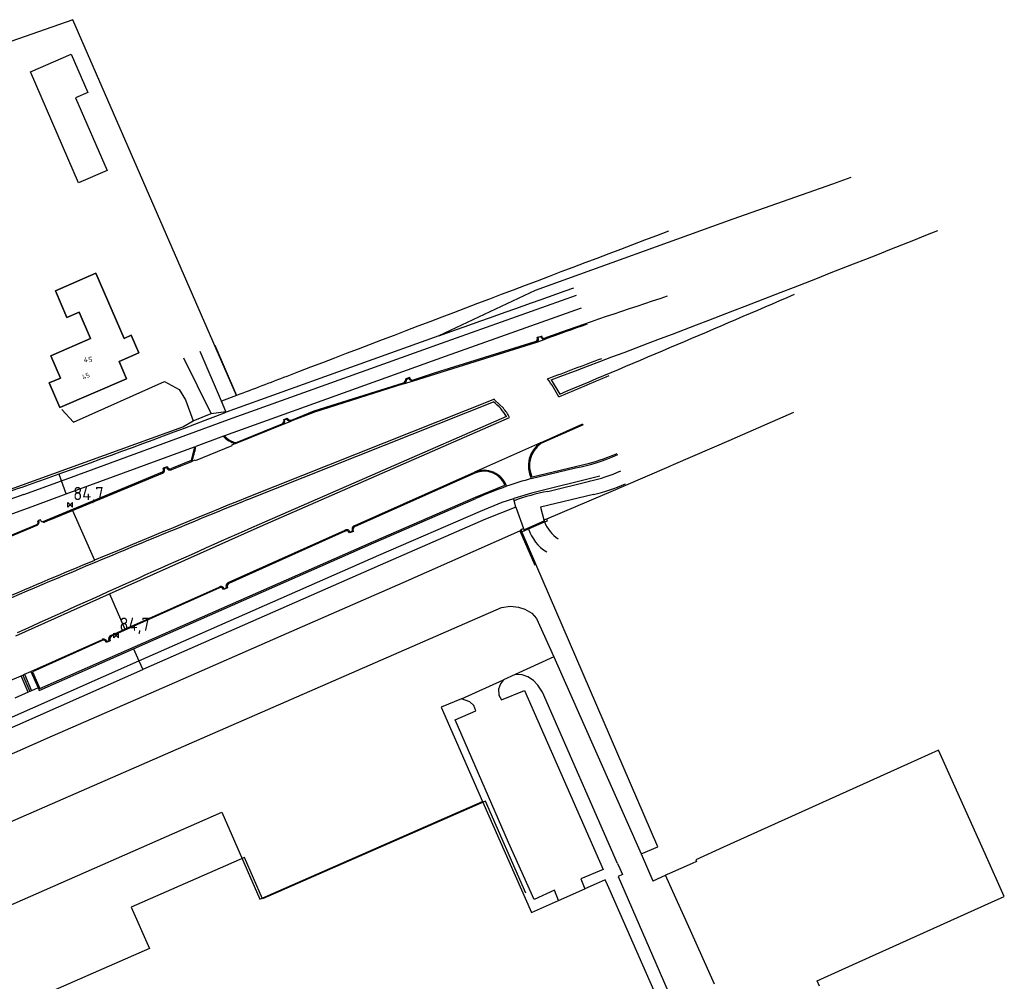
# Model space of a CAD drawing. Extents: x 145741 to 149421, y 457889 to 459999.
# Tile 84 of 84: x 149236 to 149421, y 459683 to 459864. Entities that reach past the tile are written whole.
import ezdxf
from ezdxf.enums import TextEntityAlignment as Align

# ---------------------------------------------------------------- set-up
doc = ezdxf.new("R2010")
doc.units = 0
doc.header["$LTSCALE"] = 4
doc.layers.get('0').update_dxf_attribs({"linetype": 'CONTINUOUS'})
doc.styles.add('ISO', font='ISO')
doc.styles.get("Standard").update_dxf_attribs({"font": 'ISO'})

# ---------------------------------------------------------------- blocks, each defined once
blk = doc.blocks.new('kilometerpaal')
at = {"color": 0}
for p, q in [((-0.44, 0.44), (0.44, -0.44)), ((-0.44, -0.44), (-0.44, 0.44)), ((0.44, 0.44), (-0.44, -0.44)), ((0.44, -0.44), (0.44, 0.44))]:
    blk.add_line(p, q, dxfattribs=at)
at = {"color": 0, "style": 'ISO'}
blk.add_attdef('KILOMETERPAAL', (0.59, 0.87), '', height=2.5, dxfattribs=at)

msp = doc.modelspace()

# ---------------------------------------------------------------- linework, layer by layer
at = {"linetype": 'Continuous'}
for p, q in [((149245.73, 459863.79), (149201.34, 459848.2)), ((149276.55, 459793.12), (149245.73, 459863.79)), ((149237.82, 459853.99), (149245.44, 459857.29)), ((149245.44, 459857.29), (149248.55, 459850.11)), ((149246.85, 459833.12), (149237.82, 459853.99)), ((149248.55, 459850.11), (149246.27, 459849.12)), ((149246.27, 459849.12), (149252.2, 459835.43)), ((149252.2, 459835.43), (149246.85, 459833.12)), ((149392.04, 459834.09), (149388.6, 459832.83)), ((149388.6, 459832.83), (149369.84, 459826.28)), ((149369.84, 459826.28), (149332.67, 459812.84)), ((149242.49, 459812.83), (149250.11, 459816.1)), ((149250.11, 459816.1), (149255.38, 459803.85)), ((149244.65, 459807.81), (149242.49, 459812.83)), ((149332.67, 459812.84), (149314.54, 459804.32)), ((149315.04, 459802.96), (149340.44, 459811.98)), ((149341.32, 459809.54), (149315.75, 459800.45)), ((149246.94, 459808.79), (149244.65, 459807.81)), ((149249.08, 459803.81), (149246.94, 459808.79)), ((149241.61, 459800.6), (149249.08, 459803.81)), ((149255.38, 459803.85), (149256.74, 459804.44)), ((149256.74, 459804.44), (149258.17, 459801.12)), ((149314.54, 459804.32), (149295.54, 459797.5)), ((149333, 459803.17), (149334.56, 459803.71)), ((149333.07, 459804.09), (149333.86, 459804.31)), ((149333.77, 459804.16), (149333.24, 459804.01)), ((149275.03, 459788.59), (149315.04, 459802.96)), ((149309.82, 459795.89), (149333, 459803.17)), ((149313.78, 459797.4), (149332.68, 459803.26)), ((149243.41, 459796.41), (149241.61, 459800.6)), ((149258.17, 459801.12), (149254.45, 459799.52)), ((149315.75, 459800.45), (149274.27, 459785.55)), ((149254.45, 459799.52), (149255.86, 459796.24)), ((149241.31, 459795.51), (149243.41, 459796.41)), ((149255.86, 459796.24), (149243.31, 459790.86)), ((149295.54, 459797.5), (149274.56, 459789.98)), ((149308.36, 459796.28), (149309.04, 459796.54)), ((149308.48, 459796.16), (149308.87, 459796.39)), ((149309.77, 459796.08), (149313.78, 459797.4)), ((149335.7, 459796.08), (149337.3, 459793.4)), ((149243.31, 459790.86), (149241.31, 459795.51)), ((149291.12, 459790.21), (149307.89, 459795.51)), ((149307.95, 459795.32), (149291.17, 459790.02)), ((149307.95, 459795.32), (149309.82, 459795.89)), ((149276.53, 459793.11), (149273.72, 459792.07)), ((149276.55, 459793.12), (149276.53, 459793.11)), ((149274.54, 459790.12), (149273.72, 459792.07)), ((149324.7, 459792.31), (149278.52, 459773.95)), ((149278.66, 459773.54), (149324.86, 459791.93)), ((149326.71, 459790.71), (149325.11, 459792.26)), ((149268.38, 459788.33), (149271.75, 459789.74)), ((149271.75, 459789.74), (149274.54, 459790.12)), ((149327.3, 459789.16), (149280.79, 459768.86)), ((149280.97, 459768.51), (149327.84, 459789)), ((149285.4, 459788.64), (149286.06, 459788.85)), ((149285.93, 459788.7), (149285.58, 459788.57)), ((149286.89, 459788.51), (149291.12, 459790.21)), ((149291.17, 459790.02), (149286.92, 459788.35)), ((149369.71, 459784.91), (149381.29, 459789.96)), ((149233.37, 459775.24), (149266.44, 459787.2)), ((149243.63, 459777.1), (149275.03, 459788.59)), ((149266.44, 459787.2), (149268.38, 459788.33)), ((149276.34, 459784.25), (149285.12, 459787.81)), ((149276.35, 459784.1), (149285.17, 459787.65)), ((149285.17, 459787.65), (149286.92, 459788.35)), ((149333.69, 459784.24), (149341.65, 459787.81)), ((149341.72, 459787.63), (149333.76, 459784.07)), ((149274.05, 459785.48), (149268.85, 459783.52)), ((149274.27, 459785.55), (149274.05, 459785.48)), ((149244.52, 459774.61), (149268.65, 459783.46)), ((149268.65, 459783.46), (149268.03, 459780.91)), ((149268.65, 459783.46), (149268.85, 459783.52)), ((149275.64, 459783.66), (149268.76, 459780.86)), ((149276.35, 459784.1), (149275.59, 459783.78)), ((149275.59, 459783.78), (149275.64, 459783.66)), ((149333.69, 459784.24), (149321.26, 459778.7)), ((149358.65, 459780.12), (149369.59, 459784.86)), ((149369.59, 459784.86), (149369.71, 459784.91)), ((149263.48, 459779.74), (149262.74, 459779.46)), ((149262.96, 459779.46), (149263.35, 459779.59)), ((149268.03, 459780.91), (149264.31, 459779.38)), ((149264.36, 459779.2), (149268.11, 459780.73)), ((149268.69, 459780.99), (149268.11, 459780.73)), ((149268.76, 459780.86), (149268.69, 459780.99)), ((149331.95, 459777.49), (149340.28, 459779.5)), ((149332.08, 459777.81), (149342.89, 459780.41)), ((149353.33, 459777.83), (149357.85, 459779.78)), ((149357.85, 459779.78), (149358.11, 459779.89)), ((149358.11, 459779.89), (149358.65, 459780.12)), ((149262.55, 459778.7), (149240.1, 459769.36)), ((149243.63, 459777.1), (149243.18, 459778.36)), ((149245.71, 459771.5), (149262.63, 459778.49)), ((149298.66, 459768.59), (149321.26, 459778.7)), ((149321.34, 459778.52), (149298.73, 459768.42)), ((149344.83, 459777.93), (149331.96, 459774.78)), ((149346.51, 459774.9), (149353.33, 459777.83)), ((149236.55, 459774.51), (149243.63, 459777.1)), ((149244.52, 459774.61), (149243.63, 459777.1)), ((149321.45, 459773.98), (149327, 459776.28)), ((149335.06, 459775.07), (149342.86, 459777.02)), ((149236.55, 459774.51), (149233.94, 459773.55)), ((149238.61, 459772.44), (149244.52, 459774.61)), ((149302.31, 459765.65), (149321.45, 459773.98)), ((149331.96, 459774.78), (149328.67, 459773.75)), ((149343.64, 459774.49), (149333.65, 459772.12)), ((149334.89, 459769.94), (149345.75, 459774.58)), ((149345.75, 459774.58), (149346.51, 459774.9)), ((149231.85, 459770.02), (149238.61, 459772.44)), ((149302.36, 459765.41), (149321.55, 459773.75)), ((149322.39, 459771.4), (149326.44, 459773.05)), ((149329.04, 459772.13), (149323.33, 459769.87)), ((149326.44, 459773.05), (149328.67, 459773.75)), ((149328.7, 459773.31), (149328.67, 459773.75)), ((149329.04, 459772.13), (149328.7, 459773.31)), ((149329.04, 459772.13), (149330.48, 459768.1)), ((149333.65, 459772.12), (149334.3, 459769.75)), ((149241.42, 459769.72), (149245.71, 459771.5)), ((149245.71, 459771.5), (149249.84, 459762.13)), ((149303.31, 459763.09), (149322.39, 459771.4)), ((149229.05, 459764.52), (149239.04, 459768.72)), ((149232.19, 459766.03), (149238.98, 459768.86)), ((149239.18, 459769.5), (149239.3, 459769.59)), ((149239.7, 459769.77), (149239.3, 459769.59)), ((149239.76, 459769.58), (149239.7, 459769.77)), ((149241.42, 459769.72), (149240.42, 459769.28)), ((149252.63, 459755.81), (149280.97, 459768.51)), ((149323.33, 459769.87), (149303.55, 459761.24)), ((149330.55, 459767.89), (149334.37, 459769.54)), ((149334.3, 459769.75), (149334.89, 459769.94)), ((149334.3, 459769.75), (149334.37, 459769.54)), ((149274.98, 459757.93), (149296.93, 459767.77)), ((149296.98, 459767.61), (149275.06, 459757.75)), ((149298.5, 459767.57), (149297.77, 459767.28)), ((149297.9, 459767.44), (149298.34, 459767.69)), ((149307.86, 459757.98), (149329.8, 459767.65)), ((149329.8, 459767.65), (149329.98, 459767.73)), ((149330.02, 459767.92), (149329.92, 459767.88)), ((149329.92, 459767.88), (149329.98, 459767.73)), ((149330.02, 459767.92), (149330.48, 459768.1)), ((149330.2, 459767.36), (149330.02, 459767.92)), ((149355.73, 459708.26), (149330.2, 459767.36)), ((149330.48, 459768.1), (149330.55, 459767.89)), ((149239.55, 459738.01), (149302.31, 459765.65)), ((149257.17, 459745.5), (149302.36, 459765.41)), ((149258.18, 459743.2), (149303.31, 459763.09)), ((149303.55, 459761.24), (149258.9, 459741.57)), ((149285.9, 459748.34), (149307.86, 459757.98)), ((149235.03, 459747.92), (149252.63, 459755.81)), ((149252.63, 459755.81), (149255.55, 459749.18)), ((149273.33, 459756.95), (149253, 459747.84)), ((149255.55, 459749.18), (149273.26, 459757.11)), ((149274.86, 459756.93), (149274.09, 459756.63)), ((149274.24, 459756.79), (149274.61, 459756.95)), ((149326.36, 459753.26), (149328.06, 459753.54)), ((149328.06, 459753.54), (149329.56, 459753.33)), ((149218.36, 459706.13), (149326.36, 459753.26)), ((149329.56, 459753.33), (149330.76, 459752.93)), ((149330.76, 459752.93), (149332.04, 459752.19)), ((149332.04, 459752.19), (149332.9, 459751.22)), ((149332.9, 459751.22), (149336.17, 459743.99)), ((149252.93, 459748.01), (149255.55, 459749.18)), ((149263.94, 459738.72), (149285.9, 459748.34)), ((149237.89, 459741.25), (149251.2, 459747.21)), ((149251.27, 459747.06), (149238.17, 459741.18)), ((149252.76, 459747), (149252.02, 459746.68)), ((149252.17, 459746.86), (149252.53, 459747.03)), ((149239.41, 459737.68), (149257.17, 459745.5)), ((149257.17, 459745.5), (149258.18, 459743.2)), ((149175.96, 459706.97), (149258.18, 459743.2)), ((149258.18, 459743.2), (149258.9, 459741.57)), ((149336.17, 459743.99), (149328.89, 459740.65)), ((149336.17, 459743.99), (149352.58, 459706.96)), ((149176.76, 459705.37), (149258.9, 459741.57)), ((149236.03, 459740.42), (149236.34, 459740.56)), ((149236.34, 459740.56), (149236.65, 459740.7)), ((149236.34, 459740.56), (149237.69, 459737.46)), ((149236.65, 459740.7), (149237.89, 459741.25)), ((149236.65, 459740.7), (149237.97, 459737.57)), ((149237.89, 459741.25), (149239.22, 459738.14)), ((149238.17, 459741.18), (149239.55, 459738.01)), ((149328.89, 459740.65), (149326.69, 459739.68)), ((149330.26, 459740.61), (149328.89, 459740.65)), ((149331.32, 459740.24), (149330.26, 459740.61)), ((149233.52, 459739.32), (149236.03, 459740.42)), ((149237.36, 459737.33), (149236.03, 459740.42)), ((149241.96, 459729.12), (149263.94, 459738.72)), ((149318.82, 459736.11), (149326.69, 459739.68)), ((149326.15, 459738.93), (149325.78, 459737.88)), ((149326.69, 459739.68), (149326.15, 459738.93)), ((149332.37, 459739.52), (149331.32, 459740.24)), ((149333.15, 459738.67), (149332.37, 459739.52)), ((149237.36, 459737.33), (149234.86, 459736.22)), ((149237.69, 459737.46), (149237.36, 459737.33)), ((149237.97, 459737.57), (149237.69, 459737.46)), ((149239.22, 459738.14), (149237.97, 459737.57)), ((149239.22, 459738.14), (149239.41, 459737.68)), ((149325.78, 459737.88), (149325.84, 459736.78)), ((149326.34, 459735.91), (149330.68, 459737.66)), ((149330.68, 459737.66), (149345.46, 459704)), ((149334.03, 459737.35), (149333.15, 459738.67)), ((149348.18, 459705.13), (149334.03, 459737.35)), ((149318.82, 459736.11), (149315.03, 459734.54)), ((149320.37, 459735.49), (149318.82, 459736.11)), ((149321.12, 459734.85), (149320.37, 459735.49)), ((149325.84, 459736.78), (149326.34, 459735.91)), ((149315.03, 459734.54), (149322.76, 459716.8)), ((149317.64, 459732.15), (149321.55, 459733.85)), ((149321.55, 459733.85), (149321.12, 459734.85)), ((149327.68, 459709.06), (149317.64, 459732.15)), ((149175.87, 459699.93), (149241.96, 459729.12)), ((149408.52, 459726.41), (149402.67, 459723.77)), ((149417.28, 459706.92), (149408.52, 459726.41)), ((149402.67, 459723.77), (149368.1, 459708.17)), ((149280.94, 459698.41), (149322.76, 459716.8)), ((149322.76, 459716.8), (149331.96, 459695.92)), ((149197.02, 459681.03), (149273.74, 459714.76)), ((149273.74, 459714.76), (149280.94, 459698.41)), ((149332.5, 459698.34), (149327.68, 459709.06)), ((149352.58, 459706.96), (149355.73, 459708.26)), ((149368.1, 459708.17), (149362.88, 459705.82)), ((149352.58, 459706.96), (149354.82, 459701.89)), ((149363.01, 459705.52), (149362.17, 459705.14)), ((149362.88, 459705.82), (149363.01, 459705.52)), ((149420.87, 459698.92), (149417.28, 459706.92)), ((149345.46, 459704), (149341.25, 459702.25)), ((149348.18, 459705.13), (149348.58, 459704.21)), ((149348.58, 459704.21), (149349.09, 459703.04)), ((149362.17, 459705.14), (149357.9, 459703.24)), ((149341.25, 459702.25), (149342.04, 459700.37)), ((149345.85, 459702.06), (149344.14, 459701.3)), ((149346.28, 459701.1), (149345.85, 459702.06)), ((149345.85, 459702.06), (149345.85, 459702.06)), ((149349.09, 459703.04), (149348.27, 459702.69)), ((149348.27, 459702.69), (149361.58, 459672.09)), ((149354.82, 459701.89), (149354.84, 459701.85)), ((149354.84, 459701.85), (149357.17, 459702.92)), ((149357.9, 459703.24), (149357.17, 459702.92)), ((149358.57, 459699.83), (149357.17, 459702.92)), ((149336.34, 459700.09), (149332.5, 459698.34)), ((149337.07, 459698.17), (149336.34, 459700.09)), ((149337.07, 459698.17), (149342.04, 459700.37)), ((149344.14, 459701.3), (149342.04, 459700.37)), ((149346.77, 459699.97), (149346.28, 459701.1)), ((149364.76, 459659.07), (149346.77, 459699.97)), ((149361.85, 459692.51), (149358.57, 459699.83)), ((149331.96, 459695.92), (149337.07, 459698.17)), ((149418.46, 459697.83), (149420.87, 459698.92)), ((149390.42, 459685.17), (149418.46, 459697.83)), ((149366.39, 459682.41), (149361.85, 459692.51)), ((149385.67, 459683.03), (149390.42, 459685.17)), ((149386.15, 459682.08), (149385.67, 459683.03))]:
    msp.add_line(p, q, dxfattribs=at)
for p, q in [((149250.11, 459816.1), (149242.49, 459812.83)), ((149255.38, 459803.85), (149250.11, 459816.1)), ((149242.49, 459812.83), (149244.65, 459807.81)), ((149244.65, 459807.81), (149246.94, 459808.79)), ((149246.94, 459808.79), (149249.08, 459803.81)), ((149249.08, 459803.81), (149241.61, 459800.6)), ((149256.74, 459804.44), (149255.38, 459803.85)), ((149258.17, 459801.12), (149256.74, 459804.44)), ((149272.46, 459802.57), (149276.53, 459793.11)), ((149241.61, 459800.6), (149243.41, 459796.41)), ((149254.45, 459799.52), (149258.17, 459801.12)), ((149271.75, 459789.74), (149266.65, 459800.13)), ((149273.72, 459792.07), (149269.67, 459801.39)), ((149255.86, 459796.24), (149254.45, 459799.52)), ((149243.41, 459796.41), (149241.31, 459795.51)), ((149243.31, 459790.86), (149255.86, 459796.24)), ((149241.31, 459795.51), (149243.31, 459790.86)), ((149245.9, 459788.09), (149262.98, 459795.75)), ((149262.98, 459795.75), (149265.72, 459794.28)), ((149265.72, 459794.28), (149266.92, 459792.29)), ((149266.92, 459792.29), (149268.38, 459788.33)), ((149243.67, 459790.47), (149245.9, 459788.09)), ((149331.44, 459768.04), (149334.43, 459769.34)), ((149334.37, 459769.54), (149334.43, 459769.34)), ((149334.43, 459769.34), (149335.02, 459769.53)), ((149335.02, 459769.53), (149334.89, 459769.94)), ((149329.8, 459767.65), (149332.62, 459761.24)), ((149329.98, 459767.73), (149330.08, 459767.47)), ((149330.08, 459767.47), (149330.62, 459767.68)), ((149330.55, 459767.89), (149330.62, 459767.68)), ((149330.62, 459767.68), (149331.44, 459768.04)), ((149323.35, 459716.86), (149281.42, 459698.49)), ((149330.93, 459699.55), (149323.35, 459716.86)), ((149278.02, 459706.23), (149256.75, 459696.91)), ((149281.42, 459698.49), (149278.02, 459706.23)), ((149256.75, 459696.91), (149260.14, 459689.17)), ((149260.14, 459689.17), (149204.27, 459664.69))]:
    msp.add_line(p, q)
for centre, radius, start, end in [((156510.86, 440898.66), 20232.05, 110.704916, 110.922287), ((148081.19, 463153.79), 3584.41, 290.48675, 291.73248), ((146972.98, 466401.7), 7000.59, 289.540907, 289.761596), ((149618.54, 459011.39), 841.88, 108.0618, 109.71026), ((147877.21, 463285.96), 3785.48, 292.68762, 293.41329), ((149570.15, 459154.61), 690.54, 109.2545, 109.94802), ((149332.52, 459803.84), 0.605, 285.6389, 25.0104), ((149332.69, 459803.71), 0.621, 299.8124, 28.5322), ((149334.39, 459804.34), 0.645, 195.99, 285.1014), ((149334.34, 459804.36), 0.485, 185.3934, 302.53), ((147392.26, 464970.46), 5526.89, 290.5794, 290.6925), ((153365.35, 449118.96), 11430.48, 110.909052, 110.959613), ((149307.64, 459796.2), 0.73, 290.716, 6.6124), ((149307.68, 459796.07), 0.798, 289.388, 6.6134), ((149309.73, 459796.87), 0.986, 209.4989, 275.313), ((149309.57, 459796.56), 0.528, 182.2932, 292.7442), ((149316.43, 459782.2), 23.29, 27.3086, 37.1521), ((147042.79, 465251.14), 5920.85, 292.79905, 292.898536), ((149324.89, 459792.12), 0.266, 32.5477, 134.0651), ((149317.81, 459783.25), 11.18, 31.9294, 50.9275), ((149321.44, 459786.03), 7.05, 24.896, 41.6319), ((148788.53, 461054.54), 1354.74, 289.60887, 291.02432), ((149286.63, 459789.08), 0.79, 209.054, 291.5717), ((149286.67, 459789.14), 0.676, 206.1623, 289.2374), ((149284.81, 459788.38), 0.652, 298.8906, 23.4965), ((149284.89, 459788.32), 0.73, 292.5166, 20.1338), ((149277.36, 459788.39), 4.41, 221.3188, 256.7902), ((149277.47, 459788.36), 4.26, 221.1922, 254.5485), ((149256.5, 459785.3), 12.48, 338.506, 351.7947), ((149336.74, 459779.85), 5.35, 124.834, 206.1961), ((149336.66, 459779.94), 5.05, 125.1376, 204.8661), ((149332.84, 459816.79), 38.03, 281.2886, 293.8173), ((149331.19, 459822.39), 43.59, 285.569, 292.8359), ((149262.22, 459779.18), 0.59, 304.4576, 28.2456), ((149262.2, 459779.18), 0.812, 301.9089, 20.1965), ((149264.04, 459779.87), 0.745, 201.9541, 295.2875), ((149264.06, 459779.95), 0.619, 200.2893, 293.7971), ((148765.86, 461119.06), 1423.13, 289.12286, 289.59687), ((149323.06, 459774.57), 4.5, 19.0814, 113.5288), ((149323.05, 459774.59), 4.29, 23.1655, 113.5531), ((149336.41, 459806.8), 30.47, 282.2157, 293.9067), ((149351.08, 459708.05), 72.03, 109.2676, 114.2049), ((149351.08, 459708.02), 72.06, 105.4004, 109.2583), ((149336.05, 459807.09), 33.47, 283.0963, 293.9735), ((150363.3, 457100.1), 2885.52, 112.08244, 112.69833), ((149340.4, 459743.33), 32.18, 99.5586, 111.3175), ((150409.64, 456985.71), 3008.51, 112.08168, 113.02741), ((151447, 454870.87), 5355.64, 113.85808, 114.39149), ((149238.84, 459769.25), 0.418, 290.2809, 35.6276), ((149238.84, 459769.25), 0.566, 290.0876, 35.7723), ((149240.5, 459770.35), 1.07, 226.4162, 247.7304), ((149240.49, 459770.32), 1.04, 247.5104, 265.8495), ((149298.83, 459768.02), 0.592, 106.1758, 214.3074), ((149299, 459767.89), 0.593, 116.9594, 212.4045), ((149297.28, 459767.23), 0.649, 19.5365, 123.4872), ((149297.22, 459767.07), 0.593, 20.3131, 112.9563), ((150368.51, 457087.4), 2899.24, 112.69657, 113.07359), ((149273.61, 459756.52), 0.684, 23.4107, 120.6022), ((149275.28, 459757.26), 0.735, 113.9097, 204.8631), ((149275.27, 459757.26), 0.533, 113.0799, 218.6839), ((149273.57, 459756.47), 0.538, 17.8541, 117.3249), ((149253.23, 459747.32), 0.754, 113.3542, 202.4801), ((149251.55, 459746.65), 0.659, 18.8894, 121.6008), ((149251.51, 459746.6), 0.514, 8.9752, 117.1558), ((149253.28, 459747.3), 0.6, 117.3462, 210.165)]:
    msp.add_arc(centre, radius, start, end, dxfattribs=at)
for centre, radius, start, end in [((149340.55, 459771.65), 6.53, 200.7102, 237.0312), ((149338.78, 459770.33), 7.68, 197.3258, 239.1787)]:
    msp.add_arc(centre, radius, start, end)

# ---------------------------------------------------------------- block references
for p in [(149245.24, 459772.57), (149253.93, 459747.99)]:
    msp.add_blockref('kilometerpaal', p).add_auto_attribs({'KILOMETERPAAL': '84,7'})

# ---------------------------------------------------------------- texts
msp.add_text('45', height=1, rotation=2.2358).set_placement((149247.83, 459799.35))
at = {"style": 'ISO'}
msp.add_text('45', height=0.9, rotation=23.2, dxfattribs=at).set_placement((149248.2, 459796.77), align=Align.MIDDLE_CENTER)

doc.saveas('drawing.dxf')
